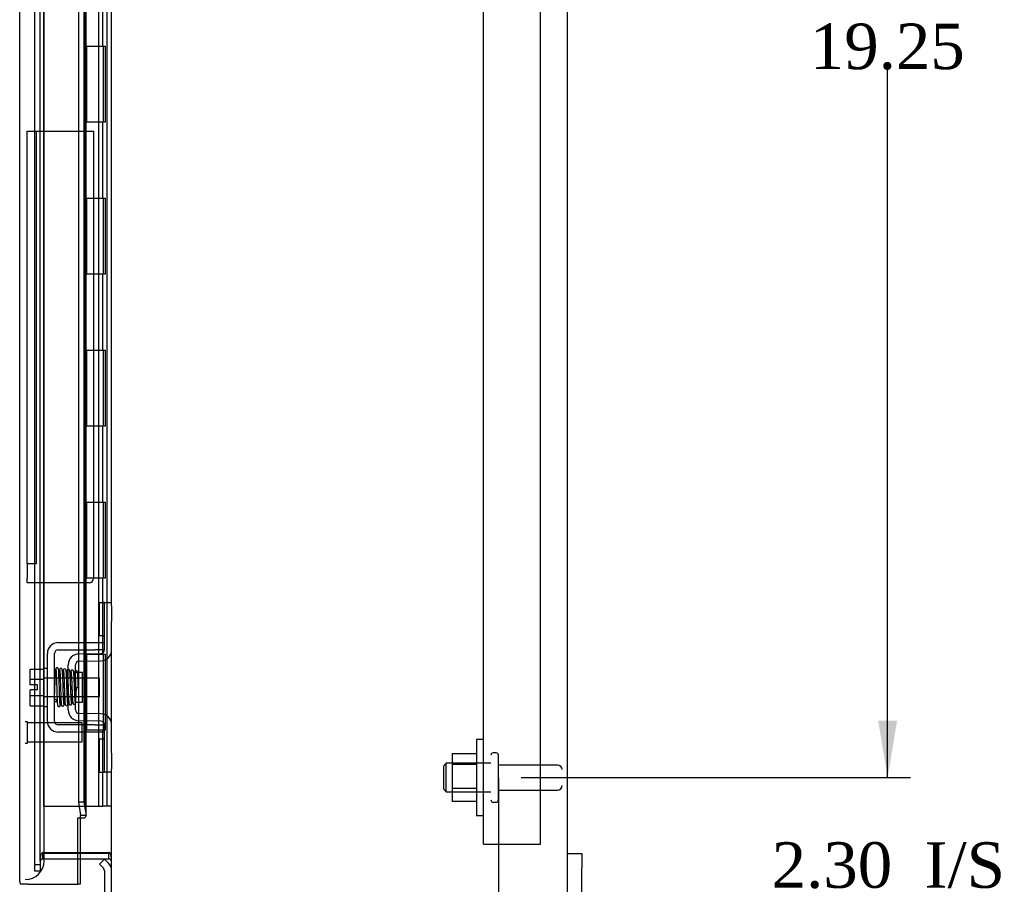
# Model space of a CAD drawing. Header units: inches. Extents: x 1 to 150, y -1 to 99.
# Tile 16 of 23: x 80 to 93, y 36 to 47. Entities that reach past the tile are written whole.
import ezdxf
from ezdxf.enums import TextEntityAlignment as Align
from ezdxf.lldxf.tags import DXFTag

# ---------------------------------------------------------------- set-up
doc = ezdxf.new("R2010")
doc.units = ezdxf.units.IN
doc.header["$MEASUREMENT"] = 0
for name, color, linetype in [('COM40674', 7, 'Continuous'), ('COM42667', 7, 'Continuous'), ('COM42780', 7, 'Continuous'), ('COM48430', 7, 'Continuous'), ('COM56229', 7, 'Continuous'), ('COM70219', 7, 'Continuous'), ('Default', 7, 'Continuous'), ('FET07710', 7, 'Continuous'), ('HNG10620-20B', 7, 'Continuous'), ('HNG10620-20C', 7, 'Continuous'), ('HNG10620-20P', 7, 'Continuous'), ('NTS166105', 7, 'Continuous'), ('PKT99', 7, 'Continuous'), ('SCC19011', 7, 'Continuous'), ('SPR20265', 7, 'Continuous'), ('STD21878', 7, 'Continuous'), ('STD26094', 7, 'Continuous'), ('WAF25035', 7, 'Continuous'), ('WAF25059', 7, 'Continuous')]:
    doc.layers.add(name, color=color, linetype=linetype)
doc.styles.add('SEACAD_Times_New_Roman', font='times.ttf')
tags = doc.linetypes.add('HIDDEN2', pattern=[0.1875, 0.125, -0.0625]).pattern_tags.tags
tags[6:7] = [DXFTag(74, 4), DXFTag(75, 0), DXFTag(340, '0'), DXFTag(46, 0.0), DXFTag(50, 0.0), DXFTag(44, 0.0), DXFTag(45, 0.0)]
tags[4:5] = [DXFTag(74, 4), DXFTag(75, 0), DXFTag(340, '0'), DXFTag(46, 0.0), DXFTag(50, 0.0), DXFTag(44, 0.0), DXFTag(45, 0.0)]
doc.dimstyles.new('HAMMOND_(STH_-_120x80)', dxfattribs={"dimtxt": 0.6, "dimasz": 0.75, "dimexe": 0.3, "dimexo": 0.3, "dimgap": 0.15, "dimtad": 0, "dimtih": 1, "dimtoh": 1, "dimzin": 0, "dimdsep": 46, "dimtxsty": 'SEACAD_Times_New_Roman', "dimblk1": '_SE_FILLED', "dimblk2": '_SE_FILLED', "dimsah": 1, "dimcen": 0.3, "dimadec": 0, "dimazin": 0, "dimtfac": 0.8, "dimtofl": 0, "dimtmove": 1, "dimatfit": 3, "dimfxl": 1, "dimtolj": 1, "dimtzin": 0, "dimarcsym": 0})

# ---------------------------------------------------------------- blocks, each defined once
blk = doc.blocks.new('SE3')
at = {"layer": 'COM40674', "color": 7, "linetype": 'HIDDEN2'}
for p, q in [((85.963, 36.041), (85.963, 57.041)), ((86.713, 36.041), (86.713, 57.041)), ((85.963, 36.041), (86.088, 36.041)), ((86.088, 36.041), (86.713, 36.041))]:
    blk.add_line(p, q, dxfattribs=at)
at = {"layer": 'COM42667', "color": 7, "linetype": 'Continuous'}
for p, q in [((80.364, 38.692), (80.847, 38.692)), ((80.847, 38.692), (80.972, 38.692)), ((80.221, 37.658), (80.221, 38.549)), ((80.316, 37.658), (80.316, 38.549)), ((80.364, 38.597), (80.847, 38.597)), ((80.972, 38.597), (80.847, 38.597)), ((80.847, 37.61), (80.364, 37.61)), ((80.847, 37.61), (80.972, 37.61)), ((80.847, 37.515), (80.364, 37.515)), ((80.972, 37.515), (80.847, 37.515))]:
    blk.add_line(p, q, dxfattribs=at)
for centre, radius, start, end in [((80.364, 38.549), 0.143, 90, 180), ((80.364, 38.549), 0.048, 90, 180), ((80.364, 37.658), 0.143, 180, 270), ((80.364, 37.658), 0.048, 180, 270)]:
    blk.add_arc(centre, radius, start, end, dxfattribs=at)
at = {"layer": 'COM42780', "color": 7, "linetype": 'Continuous'}
for p, q in [((80.907, 38.782), (80.907, 39.219)), ((80.907, 39.219), (80.958, 39.219)), ((80.972, 39.219), (80.958, 39.219)), ((80.972, 38.969), (80.972, 39.219)), ((80.972, 39.219), (81.067, 39.219)), ((81.067, 39.175), (81.067, 38.969)), ((80.972, 38.596), (80.972, 38.969)), ((81.067, 38.596), (81.067, 38.969)), ((80.958, 38.782), (80.907, 38.782)), ((80.958, 38.782), (80.972, 38.782)), ((80.635, 38.543), (80.925, 38.548)), ((80.495, 37.807), (80.495, 38.4)), ((80.59, 37.807), (80.59, 38.4)), ((80.637, 38.448), (80.926, 38.454)), ((80.685, 38.298), (80.618, 38.298)), ((80.685, 37.908), (80.685, 38.298)), ((80.59, 37.908), (80.685, 37.908)), ((80.926, 37.753), (80.637, 37.759)), ((80.925, 37.658), (80.635, 37.664)), ((80.972, 37.238), (80.972, 37.61)), ((81.067, 37.238), (81.067, 37.61)), ((80.907, 36.988), (80.907, 37.425)), ((80.907, 37.425), (80.958, 37.425)), ((80.972, 37.425), (80.958, 37.425)), ((80.972, 36.988), (80.972, 37.238)), ((81.067, 37.238), (81.067, 37.032)), ((80.907, 36.988), (80.958, 36.988)), ((80.958, 36.988), (80.972, 36.988)), ((81.067, 36.988), (80.972, 36.988)), ((80.975, 35.841), (80.907, 35.774)), ((80.907, 35.774), (80.958, 35.724)), ((80.975, 35.841), (81.025, 35.791)), ((80.972, 35.69), (80.972, 34.791))]:
    blk.add_line(p, q, dxfattribs=at)
at = {"layer": 'COM42780', "color": 7, "linetype": 'HIDDEN2'}
blk.add_line((80.618, 38.298), (80.59, 38.298), dxfattribs=at)
at = {"layer": 'COM42780', "color": 7, "linetype": 'Continuous'}
for centre, radius, start, end in [((80.638, 38.4), 0.143, 91, 180), ((80.924, 38.596), 0.048, 271, 0), ((80.924, 38.596), 0.143, 271, 0), ((80.638, 38.4), 0.048, 91, 180), ((80.638, 37.807), 0.143, 180, 269), ((80.638, 37.807), 0.048, 180, 269), ((80.924, 37.61), 0.143, 0, 89), ((80.924, 37.61), 0.048, 0, 89), ((80.924, 35.69), 0.143, 0, 45), ((80.924, 35.69), 0.048, 0, 45)]:
    blk.add_arc(centre, radius, start, end, dxfattribs=at)
at = {"layer": 'COM48430', "color": 7, "linetype": 'Continuous'}
for p, q in [((87.067, 34.649), (87.067, 58.433)), ((81.067, 39.175), (81.067, 53.908)), ((81.067, 37.61), (81.067, 38.596)), ((81.067, 34.675), (81.067, 37.032)), ((80.624, 35.93), (81.031, 35.93)), ((81.031, 35.916), (80.624, 35.916)), ((81.031, 35.844), (81.031, 35.916)), ((81.031, 35.844), (80.624, 35.844))]:
    blk.add_line(p, q, dxfattribs=at)
at = {"layer": 'COM48430', "color": 7, "linetype": 'HIDDEN2'}
for p, q in [((80.054, 35.815), (80.054, 57.268)), ((80.126, 35.815), (80.126, 57.268)), ((80.162, 35.93), (80.624, 35.93)), ((80.162, 35.844), (80.162, 35.916)), ((80.624, 35.916), (80.162, 35.916)), ((80.054, 35.77), (80.054, 35.815)), ((80.054, 35.77), (80.054, 35.763)), ((80.054, 35.77), (80.126, 35.77)), ((80.126, 35.815), (80.126, 35.77)), ((80.126, 35.77), (80.126, 35.763)), ((80.624, 35.844), (80.162, 35.844)), ((80.054, 35.686), (80.054, 35.763)), ((80.126, 35.686), (80.054, 35.686)), ((80.126, 35.763), (80.126, 35.686))]:
    blk.add_line(p, q, dxfattribs=at)
for radius, end in [(0.108, 100.3994), (0.036, 180)]:
    blk.add_arc((80.162, 35.808), radius, 90, end, dxfattribs=at)
at = {"layer": 'COM48430', "color": 7, "linetype": 'Continuous'}
for radius, start in [(0.108, 79.6031), (0.036, 0)]:
    blk.add_arc((81.031, 35.808), radius, start, 90, dxfattribs=at)
at = {"layer": 'COM48430', "color": 7, "linetype": 'HIDDEN2'}
blk.add_open_spline([(80.162, 35.93), (80.16, 35.93), (80.158, 35.929), (80.155, 35.928), (80.153, 35.927), (80.148, 35.923), (80.146, 35.919), (80.141, 35.911), (80.139, 35.906), (80.135, 35.897), (80.134, 35.892), (80.13, 35.878), (80.129, 35.868), (80.126, 35.847), (80.126, 35.837), (80.126, 35.826)], degree=3, knots=[0, 0, 0, 0, 0.0625, 0.0625, 0.125, 0.125, 0.25, 0.25, 0.375, 0.375, 0.5, 0.5, 0.75, 0.75, 1, 1, 1, 1], dxfattribs=at)
at = {"layer": 'COM48430', "color": 7, "linetype": 'Continuous'}
blk.add_open_spline([(81.067, 35.826), (81.067, 35.837), (81.066, 35.847), (81.064, 35.868), (81.062, 35.878), (81.059, 35.892), (81.057, 35.897), (81.054, 35.906), (81.052, 35.911), (81.047, 35.919), (81.044, 35.923), (81.04, 35.927), (81.038, 35.928), (81.035, 35.929), (81.033, 35.93), (81.031, 35.93)], degree=3, knots=[0, 0, 0, 0, 0.25, 0.25, 0.5, 0.5, 0.625, 0.625, 0.75, 0.75, 0.875, 0.875, 0.9375, 0.9375, 1, 1, 1, 1], dxfattribs=at)
at = {"layer": 'COM56229', "color": 7, "linetype": 'Continuous'}
for p, q in [((79.857, 35.547), (79.857, 50.84)), ((80.7, 50.519), (80.7, 38.692)), ((80.732, 38.692), (80.732, 50.519)), ((80.629, 50.019), (80.629, 38.692)), ((80.629, 38.597), (80.629, 38.543)), ((80.7, 38.597), (80.7, 38.545)), ((80.732, 38.545), (80.732, 38.597)), ((80.629, 38.448), (80.629, 38.298)), ((80.7, 38.45), (80.7, 38.225)), ((80.732, 38.225), (80.732, 38.45)), ((80.7, 37.981), (80.7, 37.757)), ((80.732, 37.757), (80.732, 37.981)), ((80.629, 37.908), (80.629, 37.759)), ((80.629, 37.664), (80.629, 37.61)), ((80.7, 37.662), (80.7, 37.61)), ((80.732, 37.61), (80.732, 37.662)), ((80.629, 37.515), (80.629, 36.594)), ((80.7, 37.515), (80.7, 36.594)), ((80.732, 36.414), (80.732, 37.515)), ((80.7, 36.594), (80.629, 36.594)), ((80.629, 36.594), (80.659, 36.422)), ((80.7, 36.594), (80.73, 36.422)), ((80.659, 36.422), (80.73, 36.422)), ((80.624, 35.511), (80.624, 36.386)), ((80.624, 36.386), (80.651, 36.386)), ((80.651, 36.386), (80.707, 36.386)), ((80.652, 35.93), (80.652, 35.916)), ((80.652, 35.844), (80.652, 35.511)), ((79.965, 35.511), (79.863, 35.511)), ((79.965, 35.511), (80.624, 35.511)), ((80.652, 35.511), (80.624, 35.511))]:
    blk.add_line(p, q, dxfattribs=at)
at = {"layer": 'COM56229', "color": 7, "linetype": 'HIDDEN2'}
for p, q in [((80.629, 38.692), (80.629, 38.597)), ((80.7, 38.692), (80.7, 38.597)), ((80.732, 38.597), (80.732, 38.692)), ((80.629, 38.543), (80.629, 38.448)), ((80.7, 38.545), (80.7, 38.45)), ((80.732, 38.45), (80.732, 38.545)), ((80.629, 38.298), (80.629, 37.908)), ((80.7, 38.225), (80.7, 37.981)), ((80.732, 37.981), (80.732, 38.225)), ((80.629, 37.759), (80.629, 37.664)), ((80.7, 37.757), (80.7, 37.662)), ((80.732, 37.662), (80.732, 37.757)), ((80.629, 37.61), (80.629, 37.515)), ((80.7, 37.61), (80.7, 37.515)), ((80.732, 37.515), (80.732, 37.61)), ((80.652, 36.386), (80.652, 35.93)), ((80.652, 35.916), (80.652, 35.844))]:
    blk.add_line(p, q, dxfattribs=at)
at = {"layer": 'COM56229', "color": 7, "linetype": 'Continuous'}
for centre, radius, start, end in [((80.606, 36.415), 0.0534, 327.5781, 7.3735), ((79.965, 35.547), 0.108, 180, 199.4712)]:
    blk.add_arc(centre, radius, start, end, dxfattribs=at)
blk.add_ellipse((79.965, 35.547), major_axis=(0.108, 0), ratio=0.997813, start_param=3.141593, end_param=3.48143, dxfattribs=at)
blk.add_open_spline([(80.707, 36.386), (80.717, 36.392), (80.724, 36.398), (80.732, 36.41), (80.733, 36.416), (80.73, 36.422)], degree=3, knots=[0, 0, 0, 0, 0.5, 0.5, 1, 1, 1, 1], dxfattribs=at)
at = {"layer": 'COM70219', "color": 7, "linetype": 'HIDDEN2'}
for p, q in [((80.179, 36.073), (80.179, 57.01)), ((80.179, 35.823), (80.179, 36.073))]:
    blk.add_line(p, q, dxfattribs=at)
blk.add_arc((79.929, 35.823), 0.25, 270, 0, dxfattribs=at)
at = {"layer": 'FET07710', "color": 7, "linetype": 'Continuous'}
for p, q in [((87.067, 35.916), (87.254, 35.916)), ((87.254, 35.916), (87.254, 35.729)), ((87.254, 33.604), (87.254, 35.729))]:
    blk.add_line(p, q, dxfattribs=at)
at = {"layer": 'HNG10620-20B', "color": 7, "linetype": 'HIDDEN2'}
for p, q in [((81.007, 36.541), (81.007, 56.541)), ((80.952, 46.541), (80.952, 47.541)), ((80.712, 46.541), (80.952, 46.541)), ((80.958, 46.541), (80.981, 46.541)), ((80.981, 46.541), (80.981, 45.541)), ((80.952, 45.541), (80.712, 45.541)), ((80.952, 44.541), (80.952, 45.541)), ((80.981, 45.541), (80.958, 45.541)), ((80.712, 44.541), (80.952, 44.541)), ((80.958, 44.541), (80.981, 44.541)), ((80.981, 44.541), (80.981, 43.541)), ((80.952, 43.541), (80.712, 43.541)), ((80.952, 42.541), (80.952, 43.541)), ((80.981, 43.541), (80.958, 43.541)), ((80.712, 42.541), (80.952, 42.541)), ((80.958, 42.541), (80.981, 42.541)), ((80.981, 42.541), (80.981, 41.541)), ((80.952, 41.541), (80.712, 41.541)), ((80.952, 40.541), (80.952, 41.541)), ((80.981, 41.541), (80.958, 41.541)), ((80.712, 40.541), (80.952, 40.541)), ((80.958, 40.541), (80.981, 40.541)), ((80.981, 40.541), (80.981, 39.541)), ((80.952, 39.541), (80.712, 39.541)), ((80.952, 38.541), (80.952, 39.541)), ((80.981, 39.541), (80.958, 39.541)), ((80.712, 38.541), (80.952, 38.541)), ((80.958, 38.541), (80.981, 38.541)), ((80.981, 38.541), (80.981, 37.541)), ((80.952, 37.541), (80.712, 37.541)), ((80.952, 36.541), (80.952, 37.541)), ((80.981, 37.541), (80.958, 37.541)), ((80.712, 36.541), (80.952, 36.541)), ((80.998, 36.541), (80.952, 36.541)), ((81.007, 36.541), (80.998, 36.541)), ((81.067, 36.541), (81.007, 36.541))]:
    blk.add_line(p, q, dxfattribs=at)
at = {"layer": 'HNG10620-20C', "color": 7, "linetype": 'HIDDEN2'}
for p, q in [((80.172, 56.541), (80.172, 36.541)), ((80.712, 56.541), (80.712, 36.541)), ((80.734, 46.541), (80.734, 45.541)), ((80.734, 46.541), (80.958, 46.541)), ((80.959, 45.541), (80.959, 46.541)), ((80.958, 45.541), (80.734, 45.541)), ((80.734, 44.541), (80.734, 43.541)), ((80.734, 44.541), (80.958, 44.541)), ((80.959, 43.541), (80.959, 44.541)), ((80.958, 43.541), (80.734, 43.541)), ((80.734, 42.541), (80.734, 41.541)), ((80.734, 42.541), (80.958, 42.541)), ((80.959, 41.541), (80.959, 42.541)), ((80.958, 41.541), (80.734, 41.541)), ((80.734, 40.541), (80.734, 39.541)), ((80.734, 40.541), (80.958, 40.541)), ((80.959, 39.541), (80.959, 40.541)), ((80.958, 39.541), (80.734, 39.541)), ((80.734, 38.541), (80.734, 37.541)), ((80.734, 38.541), (80.958, 38.541)), ((80.959, 37.541), (80.959, 38.541)), ((80.958, 37.541), (80.734, 37.541)), ((80.172, 36.541), (80.623, 36.541)), ((80.623, 36.541), (80.712, 36.541))]:
    blk.add_line(p, q, dxfattribs=at)
at = {"layer": 'HNG10620-20P', "color": 7, "linetype": 'HIDDEN2'}
blk.add_line((80.899, 36.541), (80.899, 56.103), dxfattribs=at)
at = {"layer": 'NTS166105', "color": 7, "linetype": 'HIDDEN2'}
for p, q in [((85.547, 37.23), (85.547, 37.088)), ((85.867, 37.23), (85.547, 37.23)), ((85.547, 37.088), (85.547, 36.77)), ((85.867, 37.088), (85.547, 37.088)), ((85.547, 36.77), (85.547, 36.601)), ((85.867, 36.77), (85.547, 36.77)), ((85.867, 36.601), (85.547, 36.601))]:
    blk.add_line(p, q, dxfattribs=at)
at = {"layer": 'PKT99', "color": 7, "linetype": 'HIDDEN2'}
for p, q in [((79.954, 45.423), (80.079, 45.423)), ((79.954, 44.923), (79.954, 45.423)), ((80.079, 45.423), (80.769, 45.423)), ((80.079, 44.923), (80.079, 45.423)), ((80.769, 45.423), (80.829, 45.423)), ((80.829, 45.423), (80.829, 39.539)), ((79.954, 40.229), (79.954, 44.923)), ((80.079, 40.229), (80.079, 44.923)), ((79.954, 39.729), (79.954, 40.229)), ((80.079, 39.729), (80.079, 40.229)), ((79.954, 39.729), (79.954, 39.539)), ((80.079, 39.729), (79.954, 39.729)), ((79.954, 39.479), (79.954, 39.539)), ((80.769, 39.479), (79.954, 39.479))]:
    blk.add_line(p, q, dxfattribs=at)
blk.add_arc((80.769, 39.539), 0.06, 270, 0, dxfattribs=at)
at = {"layer": 'SCC19011', "color": 7, "linetype": 'Continuous'}
for p, q in [((79.995, 38.344), (80.176, 38.344)), ((79.995, 38.212), (79.995, 38.344)), ((79.995, 38.212), (80.176, 38.212)), ((79.995, 38.137), (79.995, 38.212)), ((80.09, 38.137), (79.995, 38.137)), ((80.09, 38.069), (80.09, 38.137)), ((80.34, 38.225), (80.316, 38.225)), ((80.389, 38.225), (80.375, 38.225)), ((80.439, 38.225), (80.424, 38.225)), ((80.489, 38.225), (80.474, 38.225)), ((80.908, 38.225), (80.685, 38.225)), ((80.908, 37.981), (80.908, 38.225)), ((79.995, 37.995), (79.995, 38.069)), ((80.09, 38.069), (79.995, 38.069)), ((79.995, 37.995), (80.176, 37.995)), ((79.995, 37.862), (79.995, 37.995)), ((80.316, 37.981), (80.348, 37.981)), ((80.383, 37.981), (80.398, 37.981)), ((80.433, 37.981), (80.448, 37.981)), ((80.483, 37.981), (80.495, 37.981)), ((80.685, 37.981), (80.908, 37.981)), ((79.995, 37.862), (80.176, 37.862))]:
    blk.add_line(p, q, dxfattribs=at)
at = {"layer": 'SCC19011', "color": 7, "linetype": 'HIDDEN2'}
for p, q in [((80.316, 38.225), (80.176, 38.225)), ((80.375, 38.225), (80.34, 38.225)), ((80.424, 38.225), (80.389, 38.225)), ((80.474, 38.225), (80.439, 38.225)), ((80.685, 38.225), (80.489, 38.225)), ((80.176, 37.981), (80.316, 37.981)), ((80.348, 37.981), (80.383, 37.981)), ((80.398, 37.981), (80.433, 37.981)), ((80.448, 37.981), (80.483, 37.981)), ((80.495, 37.981), (80.685, 37.981))]:
    blk.add_line(p, q, dxfattribs=at)
at = {"layer": 'SPR20265', "color": 7, "linetype": 'Continuous'}
blk.add_line((80.594, 38.103), (80.629, 38.103), dxfattribs=at)
for centre, radius, start, end in [((85.297, 37.925), 4.985, 175.1825, 176.5376), ((80.449, 38.328), 0.0181, 0.2962, 180.6354), ((85.267, 37.926), 4.919, 179.5796, 179.9446)]:
    blk.add_arc(centre, radius, start, end, dxfattribs=at)
at = {"layer": 'SPR20265', "color": 7, "linetype": 'HIDDEN2'}
blk.add_arc((85.297, 37.925), 4.985, 176.5376, 179.9224, dxfattribs=at)
for start_param, end_param in [(5.616239, 6.283185), (0, 0.666946)]:
    blk.add_ellipse((80.33, 37.931), major_axis=(-0.0175, 0), ratio=0.707107, start_param=start_param, end_param=end_param, dxfattribs=at)
at = {"layer": 'SPR20265', "color": 7, "linetype": 'Continuous'}
blk.add_ellipse((80.33, 37.931), major_axis=(-0.0175, 0), ratio=0.707107, start_param=0.666946, end_param=5.616239, dxfattribs=at)
for points, knots in [([(80.366, 38.347), (80.366, 38.347), (80.365, 38.349), (80.364, 38.352), (80.363, 38.355), (80.36, 38.357), (80.358, 38.359), (80.355, 38.361), (80.35, 38.362), (80.344, 38.361), (80.337, 38.357), (80.331, 38.349), (80.33, 38.343), (80.33, 38.339)], [0.0396226, 0.0396226, 0.0396226, 0.0396226, 0.0780267, 0.1170502, 0.1577954, 0.2011902, 0.2478129, 0.2979655, 0.3517973, 0.4729948, 0.6248981, 0.8034762, 1, 1, 1, 1]), ([(80.332, 38.341), (80.332, 38.341), (80.332, 38.341), (80.333, 38.338), (80.335, 38.321), (80.337, 38.286), (80.339, 38.245), (80.34, 38.203), (80.342, 38.165), (80.343, 38.132), (80.344, 38.105), (80.345, 38.079), (80.346, 38.049), (80.347, 38.014), (80.348, 37.974), (80.35, 37.934), (80.352, 37.897), (80.354, 37.875), (80.355, 37.866), (80.356, 37.865), (80.356, 37.865)], [0.0428448, 0.0428448, 0.0428448, 0.0428448, 0.0493707, 0.0965166, 0.1838177, 0.2621122, 0.3313981, 0.3915873, 0.442651, 0.4845573, 0.517305, 0.5463918, 0.5840799, 0.6308029, 0.6865586, 0.7513512, 0.8251567, 0.9079354, 0.9528299, 0.9949485, 0.9949485, 0.9949485, 0.9949485]), ([(80.391, 37.869), (80.391, 37.869), (80.39, 37.869), (80.389, 37.878), (80.387, 37.899), (80.385, 37.935), (80.383, 37.975), (80.382, 38.014), (80.381, 38.049), (80.38, 38.079), (80.379, 38.105), (80.378, 38.132), (80.377, 38.165), (80.375, 38.204), (80.374, 38.246), (80.372, 38.288), (80.37, 38.324), (80.368, 38.343), (80.367, 38.347), (80.366, 38.347), (80.366, 38.347)], [0.0082904, 0.0082904, 0.0082904, 0.0082904, 0.0463217, 0.0904884, 0.1721194, 0.2451076, 0.3093398, 0.3647219, 0.4112014, 0.4487348, 0.4777229, 0.5103833, 0.5522319, 0.6033254, 0.6637125, 0.7334726, 0.8126389, 0.9013495, 0.9494612, 0.9625305, 0.9625305, 0.9625305, 0.9625305]), ([(80.381, 38.339), (80.38, 38.336), (80.378, 38.324), (80.376, 38.291), (80.375, 38.261), (80.374, 38.245), (80.374, 38.243)], [0.0983562, 0.0983562, 0.0983562, 0.0983562, 0.1868214, 0.2657323, 0.3352063, 0.3444051, 0.3444051, 0.3444051, 0.3444051]), ([(80.418, 38.328), (80.418, 38.334), (80.417, 38.341), (80.41, 38.35), (80.404, 38.353), (80.4, 38.353), (80.396, 38.353), (80.392, 38.352), (80.389, 38.35), (80.386, 38.347), (80.384, 38.344), (80.382, 38.34), (80.382, 38.337), (80.382, 38.336)], [0, 0, 0, 0, 0.337377, 0.476585, 0.593946, 0.643993, 0.690857, 0.738213, 0.787078, 0.837877, 0.890521, 0.944659, 1, 1, 1, 1]), ([(80.383, 38.331), (80.384, 38.324), (80.385, 38.314), (80.387, 38.285), (80.388, 38.26), (80.389, 38.229), (80.391, 38.195), (80.392, 38.157), (80.393, 38.118), (80.395, 38.078), (80.396, 38.038), (80.398, 37.999), (80.399, 37.964), (80.4, 37.933), (80.402, 37.907), (80.403, 37.887), (80.404, 37.88), (80.405, 37.877)], [0, 0, 0, 0, 0.114096, 0.172444, 0.231556, 0.291424, 0.352074, 0.41347, 0.475619, 0.538515, 0.602191, 0.666616, 0.731785, 0.797698, 0.864389, 0.931825, 1, 1, 1, 1]), ([(80.44, 37.879), (80.439, 37.886), (80.438, 37.895), (80.436, 37.922), (80.435, 37.947), (80.433, 37.976), (80.432, 38.01), (80.431, 38.047), (80.429, 38.086), (80.428, 38.127), (80.427, 38.167), (80.425, 38.206), (80.424, 38.242), (80.422, 38.274), (80.421, 38.301), (80.419, 38.322), (80.418, 38.329), (80.418, 38.333)], [0, 0, 0, 0, 0.11255, 0.170301, 0.228894, 0.288343, 0.348652, 0.409846, 0.471906, 0.534819, 0.598613, 0.663299, 0.728871, 0.795304, 0.862632, 0.930869, 1, 1, 1, 1]), ([(80.431, 38.331), (80.431, 38.33), (80.43, 38.328), (80.429, 38.318), (80.427, 38.296), (80.425, 38.265), (80.424, 38.245), (80.424, 38.239)], [0, 0, 0, 0, 0.0472227, 0.0921716, 0.1750548, 0.2489571, 0.2784285, 0.2784285, 0.2784285, 0.2784285]), ([(80.431, 38.327), (80.432, 38.325), (80.434, 38.322), (80.436, 38.295), (80.438, 38.261), (80.439, 38.223), (80.441, 38.186), (80.442, 38.152), (80.443, 38.125), (80.444, 38.1), (80.445, 38.075), (80.446, 38.044), (80.447, 38.009), (80.449, 37.97), (80.451, 37.931), (80.453, 37.898), (80.455, 37.882), (80.456, 37.878), (80.457, 37.878), (80.457, 37.878)], [0.0030112, 0.0030112, 0.0030112, 0.0030112, 0.0909917, 0.1731863, 0.2465669, 0.311077, 0.3667189, 0.4135009, 0.4513874, 0.480626, 0.512859, 0.5543701, 0.6051903, 0.6653393, 0.7348112, 0.8136551, 0.9019497, 0.9497813, 0.9562509, 0.9562509, 0.9562509, 0.9562509]), ([(80.491, 37.886), (80.49, 37.886), (80.489, 37.888), (80.488, 37.903), (80.486, 37.934), (80.484, 37.971), (80.482, 38.009), (80.481, 38.045), (80.48, 38.075), (80.479, 38.1), (80.478, 38.125), (80.477, 38.152), (80.476, 38.186), (80.474, 38.224), (80.473, 38.262), (80.471, 38.297), (80.468, 38.325), (80.467, 38.329), (80.466, 38.331)], [0.0508211, 0.0508211, 0.0508211, 0.0508211, 0.0952109, 0.1816569, 0.2594098, 0.3283239, 0.3882799, 0.4391299, 0.4807756, 0.5131634, 0.542566, 0.5806951, 0.6278338, 0.6839911, 0.7492285, 0.8236176, 0.9071856, 1, 1, 1, 1]), ([(80.495, 38.338), (80.493, 38.338), (80.489, 38.336), (80.484, 38.331), (80.481, 38.324), (80.479, 38.313), (80.477, 38.293), (80.476, 38.268), (80.475, 38.249), (80.474, 38.237), (80.474, 38.234)], [0.5124349, 0.5124349, 0.5124349, 0.5124349, 0.5178789, 0.5252166, 0.5427055, 0.5634357, 0.6072937, 0.6305645, 0.6548122, 0.6650792, 0.6650792, 0.6650792, 0.6650792]), ([(80.485, 38.307), (80.485, 38.307), (80.484, 38.306), (80.485, 38.295), (80.487, 38.276), (80.488, 38.249), (80.489, 38.222), (80.491, 38.19), (80.492, 38.15), (80.494, 38.11), (80.494, 38.085), (80.495, 38.077)], [0.5350864, 0.5350864, 0.5350864, 0.5350864, 0.5440058, 0.5644762, 0.6082607, 0.6316699, 0.6560427, 0.6835919, 0.7155543, 0.7519369, 0.7723924, 0.7723924, 0.7723924, 0.7723924]), ([(80.616, 38.305), (80.616, 38.307), (80.616, 38.309), (80.615, 38.313), (80.612, 38.317), (80.609, 38.32), (80.606, 38.322), (80.601, 38.323), (80.595, 38.323), (80.591, 38.321), (80.59, 38.32)], [0, 0, 0, 0, 0.0589773, 0.1211115, 0.1849679, 0.2490189, 0.31194, 0.3728411, 0.4898099, 0.5959107, 0.5959107, 0.5959107, 0.5959107]), ([(80.629, 38.103), (80.628, 38.119), (80.627, 38.144), (80.625, 38.185), (80.624, 38.222), (80.622, 38.254), (80.62, 38.279), (80.619, 38.297), (80.617, 38.307), (80.616, 38.308), (80.616, 38.308)], [0, 0, 0, 0, 0.1236932, 0.2477957, 0.3722334, 0.4970307, 0.6222178, 0.7477992, 0.8737106, 0.9604174, 0.9604174, 0.9604174, 0.9604174]), ([(80.59, 38.2), (80.59, 38.195), (80.591, 38.177), (80.592, 38.144), (80.593, 38.119), (80.594, 38.103)], [0.6947964, 0.6947964, 0.6947964, 0.6947964, 0.7496304, 0.874808, 1, 1, 1, 1]), ([(80.441, 37.87), (80.441, 37.87), (80.441, 37.87), (80.442, 37.873), (80.444, 37.889), (80.447, 37.922), (80.448, 37.952), (80.449, 37.969), (80.449, 37.971)], [0.0472657, 0.0472657, 0.0472657, 0.0472657, 0.0507927, 0.0991105, 0.1881062, 0.2674352, 0.3372685, 0.3490993, 0.3490993, 0.3490993, 0.3490993]), ([(80.356, 37.867), (80.356, 37.865), (80.356, 37.863), (80.358, 37.859), (80.36, 37.855), (80.364, 37.851), (80.37, 37.849), (80.377, 37.849), (80.384, 37.852), (80.389, 37.856), (80.391, 37.862), (80.392, 37.866), (80.392, 37.868)], [0, 0, 0, 0, 0.065589, 0.134096, 0.204, 0.273642, 0.405923, 0.527776, 0.652215, 0.775569, 0.89228, 1, 1, 1, 1]), ([(80.391, 37.865), (80.392, 37.866), (80.393, 37.868), (80.394, 37.88), (80.396, 37.904), (80.398, 37.937), (80.399, 37.959), (80.399, 37.966)], [0, 0, 0, 0, 0.0476963, 0.0930626, 0.1766351, 0.2510551, 0.2835217, 0.2835217, 0.2835217, 0.2835217]), ([(80.404, 37.881), (80.405, 37.876), (80.406, 37.869), (80.413, 37.861), (80.418, 37.858), (80.423, 37.857), (80.427, 37.858), (80.43, 37.859), (80.434, 37.86), (80.437, 37.863), (80.439, 37.867), (80.44, 37.871), (80.441, 37.873), (80.441, 37.875)], [0, 0, 0, 0, 0.324319, 0.462115, 0.581304, 0.633213, 0.682431, 0.732423, 0.783847, 0.836789, 0.89085, 0.94542, 1, 1, 1, 1]), ([(80.457, 37.879), (80.457, 37.878), (80.457, 37.877), (80.458, 37.874), (80.46, 37.872), (80.462, 37.869), (80.465, 37.867), (80.468, 37.866), (80.473, 37.865), (80.479, 37.866), (80.486, 37.87), (80.492, 37.878), (80.493, 37.884), (80.493, 37.888)], [0.0536883, 0.0536883, 0.0536883, 0.0536883, 0.0780693, 0.1166064, 0.1566075, 0.1991192, 0.2448555, 0.2942488, 0.3475582, 0.468612, 0.6213089, 0.801496, 1, 1, 1, 1]), ([(80.493, 37.884), (80.493, 37.887), (80.494, 37.892), (80.495, 37.9), (80.495, 37.903)], [0, 0, 0, 0, 0.03057525, 0.04776553, 0.04776553, 0.04776553, 0.04776553]), ([(80.591, 37.893), (80.591, 37.895), (80.593, 37.9), (80.593, 37.904), (80.594, 37.908), (80.594, 37.908)], [0.53882854, 0.53882854, 0.53882854, 0.53882854, 0.54743841, 0.56790068, 0.56941776, 0.56941776, 0.56941776, 0.56941776])]:
    blk.add_open_spline(points, degree=3, knots=knots, dxfattribs=at)
at = {"layer": 'SPR20265', "color": 7, "linetype": 'HIDDEN2'}
for points, knots in [([(80.541, 37.892), (80.54, 37.893), (80.539, 37.895), (80.538, 37.908), (80.537, 37.925), (80.535, 37.951), (80.533, 37.989), (80.531, 38.037), (80.53, 38.079), (80.528, 38.114), (80.527, 38.145), (80.526, 38.176), (80.525, 38.21), (80.523, 38.246), (80.521, 38.28), (80.519, 38.305), (80.517, 38.32), (80.515, 38.328), (80.513, 38.332), (80.509, 38.336), (80.505, 38.337), (80.501, 38.339), (80.497, 38.338), (80.495, 38.338), (80.495, 38.338)], [0, 0, 0, 0, 0.030093, 0.0585571, 0.0853869, 0.1105715, 0.1558746, 0.1945172, 0.2264462, 0.2516092, 0.2721585, 0.2958767, 0.3235, 0.3550878, 0.3907308, 0.4288982, 0.4597713, 0.4816059, 0.4943659, 0.4976427, 0.5012018, 0.5057902, 0.5113157, 0.5124349, 0.5124349, 0.5124349, 0.5124349]), ([(80.531, 38.316), (80.531, 38.316), (80.53, 38.311), (80.528, 38.294), (80.526, 38.263), (80.524, 38.239), (80.524, 38.229)], [0.0501332, 0.0501332, 0.0501332, 0.0501332, 0.0979006, 0.1861158, 0.2649356, 0.3212681, 0.3212681, 0.3212681, 0.3212681]), ([(80.568, 38.309), (80.567, 38.312), (80.567, 38.318), (80.561, 38.326), (80.554, 38.33), (80.547, 38.331), (80.542, 38.329), (80.538, 38.327), (80.535, 38.324), (80.533, 38.322), (80.532, 38.319), (80.532, 38.316), (80.532, 38.314), (80.531, 38.313)], [0, 0, 0, 0, 0.180774, 0.350248, 0.499828, 0.623642, 0.733222, 0.784403, 0.832779, 0.878274, 0.921007, 0.961361, 1, 1, 1, 1]), ([(80.532, 38.31), (80.533, 38.308), (80.534, 38.303), (80.535, 38.289), (80.536, 38.27), (80.538, 38.242), (80.54, 38.204), (80.542, 38.157), (80.543, 38.116), (80.545, 38.082), (80.546, 38.053), (80.547, 38.026), (80.548, 37.996), (80.55, 37.966), (80.551, 37.938), (80.553, 37.915), (80.555, 37.9), (80.557, 37.892), (80.559, 37.887), (80.566, 37.881), (80.574, 37.88), (80.582, 37.882), (80.588, 37.887), (80.59, 37.891), (80.591, 37.893)], [0, 0, 0, 0, 0.0305537, 0.0594336, 0.086636, 0.1121631, 0.1581079, 0.1973983, 0.2300328, 0.2560126, 0.2765595, 0.2989611, 0.3244485, 0.3530535, 0.3848423, 0.419375, 0.4489964, 0.4710688, 0.4856271, 0.4942255, 0.5080342, 0.5177414, 0.527727, 0.5388285, 0.5388285, 0.5388285, 0.5388285]), ([(80.588, 37.909), (80.588, 37.909), (80.588, 37.911), (80.588, 37.918), (80.586, 37.934), (80.585, 37.958), (80.584, 37.981), (80.582, 38.012), (80.581, 38.049), (80.579, 38.095), (80.577, 38.147), (80.575, 38.201), (80.573, 38.244), (80.571, 38.273), (80.57, 38.291), (80.569, 38.306), (80.568, 38.31), (80.567, 38.313)], [0.5340858, 0.5340858, 0.5340858, 0.5340858, 0.5460706, 0.5614606, 0.6051048, 0.6284481, 0.6528907, 0.680899, 0.7132376, 0.7499406, 0.7910029, 0.8364684, 0.8863778, 0.9130782, 0.9409099, 0.9698837, 1, 1, 1, 1]), ([(80.581, 38.306), (80.58, 38.304), (80.579, 38.301), (80.578, 38.288), (80.576, 38.271), (80.575, 38.25), (80.574, 38.233), (80.574, 38.224)], [0, 0, 0, 0, 0.0302242, 0.0588021, 0.0857366, 0.1110308, 0.1380479, 0.1380479, 0.1380479, 0.1380479]), ([(80.59, 38.32), (80.589, 38.32), (80.587, 38.319), (80.584, 38.315), (80.581, 38.309), (80.58, 38.305), (80.58, 38.303)], [0.5959107, 0.5959107, 0.5959107, 0.5959107, 0.6145359, 0.7437677, 0.8727235, 1, 1, 1, 1]), ([(80.582, 38.302), (80.582, 38.302), (80.583, 38.302), (80.584, 38.293), (80.586, 38.276), (80.587, 38.252), (80.589, 38.225), (80.59, 38.207), (80.59, 38.2)], [0.0491745, 0.0491745, 0.0491745, 0.0491745, 0.1247815, 0.2496118, 0.3745487, 0.4995316, 0.6245497, 0.6947964, 0.6947964, 0.6947964, 0.6947964]), ([(80.594, 37.908), (80.595, 37.916), (80.596, 37.936), (80.598, 37.971), (80.6, 38.009), (80.602, 38.047), (80.603, 38.079), (80.604, 38.099), (80.604, 38.103)], [0.5694178, 0.5694178, 0.5694178, 0.5694178, 0.6114813, 0.6588378, 0.6856779, 0.7170987, 0.7530805, 0.7636308, 0.7636308, 0.7636308, 0.7636308]), ([(80.495, 38.077), (80.495, 38.068), (80.496, 38.039), (80.498, 37.992), (80.5, 37.95), (80.502, 37.922), (80.503, 37.905), (80.505, 37.892), (80.505, 37.89), (80.506, 37.888)], [0.7723924, 0.7723924, 0.7723924, 0.7723924, 0.7927105, 0.8378634, 0.8874158, 0.9139069, 0.9414997, 0.9701957, 1, 1, 1, 1]), ([(80.495, 37.903), (80.495, 37.905), (80.496, 37.914), (80.497, 37.93), (80.498, 37.952), (80.499, 37.968), (80.499, 37.976)], [0.04776553, 0.04776553, 0.04776553, 0.04776553, 0.05948357, 0.08672517, 0.11231529, 0.13316981, 0.13316981, 0.13316981, 0.13316981]), ([(80.543, 37.893), (80.543, 37.894), (80.544, 37.899), (80.545, 37.915), (80.547, 37.946), (80.548, 37.97), (80.549, 37.981)], [0.0807967, 0.0807967, 0.0807967, 0.0807967, 0.0929142, 0.176534, 0.2509332, 0.3088284, 0.3088284, 0.3088284, 0.3088284]), ([(80.505, 37.892), (80.506, 37.888), (80.507, 37.883), (80.512, 37.876), (80.52, 37.872), (80.527, 37.872), (80.533, 37.875), (80.538, 37.879), (80.541, 37.885), (80.541, 37.888), (80.542, 37.89)], [0, 0, 0, 0, 0.160978, 0.319941, 0.465269, 0.591846, 0.711965, 0.822973, 0.919786, 1, 1, 1, 1])]:
    blk.add_open_spline(points, degree=3, knots=knots, dxfattribs=at)
at = {"layer": 'STD21878', "color": 7, "linetype": 'HIDDEN2'}
for p, q in [((79.96, 37.651), (79.929, 37.651)), ((79.96, 37.37), (79.96, 37.651)), ((80.679, 37.636), (79.96, 37.636)), ((80.679, 37.386), (80.679, 37.636)), ((79.929, 37.37), (79.96, 37.37)), ((79.96, 37.386), (80.679, 37.386))]:
    blk.add_line(p, q, dxfattribs=at)
at = {"layer": 'STD26094', "color": 7, "linetype": 'HIDDEN2'}
for p, q in [((86.128, 37.241), (86.088, 37.241)), ((86.158, 36.621), (86.158, 37.211)), ((85.47, 37.104), (85.433, 37.066)), ((85.433, 37.066), (85.433, 36.766)), ((85.47, 36.729), (85.47, 37.104)), ((86.058, 37.104), (85.47, 37.104)), ((86.935, 37.081), (86.158, 37.081)), ((85.433, 36.766), (85.47, 36.729)), ((85.47, 36.729), (86.058, 36.729)), ((86.158, 36.751), (86.935, 36.751)), ((86.088, 36.591), (86.128, 36.591))]:
    blk.add_line(p, q, dxfattribs=at)
for centre, radius, start, end in [((86.088, 37.211), 0.03, 90, 180), ((86.128, 37.211), 0.03, 0, 90), ((86.935, 37.021), 0.06, 0, 90), ((86.935, 36.811), 0.06, 270, 0), ((86.088, 36.621), 0.03, 180, 270), ((86.128, 36.621), 0.03, 270, 0)]:
    blk.add_arc(centre, radius, start, end, dxfattribs=at)
at = {"layer": 'WAF25035', "color": 7, "linetype": 'Continuous'}
for p, q in [((80.176, 38.353), (80.176, 37.853)), ((80.221, 38.353), (80.176, 38.353)), ((80.176, 37.853), (80.221, 37.853))]:
    blk.add_line(p, q, dxfattribs=at)
at = {"layer": 'WAF25059', "color": 7, "linetype": 'HIDDEN2'}
for p, q in [((85.867, 37.416), (85.867, 36.416)), ((85.963, 37.416), (85.867, 37.416)), ((85.867, 36.416), (85.963, 36.416))]:
    blk.add_line(p, q, dxfattribs=at)
blk = doc.blocks.new('DMBLK548')
at = {"layer": 'Default', "linetype": 'Continuous'}
for points in [[(85.408, 29.72), (86.158, 29.845), (85.408, 29.97)], [(87.817, 29.72), (87.817, 29.97), (87.067, 29.845)]]:
    blk.add_hatch(color=7, dxfattribs=at).paths.add_polyline_path(points)
at = {"layer": 'Default', "color": 7, "linetype": 'Continuous'}
for p, q in [((86.158, 36.911), (86.158, 29.545)), ((87.067, 34.349), (87.067, 29.545)), ((86.158, 29.845), (84.658, 29.845)), ((89.126, 29.845), (87.067, 29.845)), ((89.126, 29.845), (89.426, 29.845))]:
    blk.add_line(p, q, dxfattribs=at)
at = {"layer": 'Default', "color": 7, "linetype": 'Continuous', "style": 'SEACAD_Times_New_Roman'}
blk.add_text('0.91', height=0.6, dxfattribs=at).set_placement((89.636, 30.145), align=Align.TOP_LEFT)
blk = doc.blocks.new('_SE_FILLED')
at = {"color": 0}
blk.add_line((0, 0), (-1, 0), dxfattribs=at)
blk.add_solid([(0, 0), (-1, -0.1665), (-1, 0.1665), (0, 0)], dxfattribs=at)
blk = doc.blocks.new('DMBLK573')
at = {"layer": 'Default', "linetype": 'Continuous'}
for points in [[(91.405, 37.666), (91.155, 37.666), (91.28, 36.916)], [(91.405, 33.863), (91.28, 34.613), (91.155, 33.863)]]:
    blk.add_hatch(color=7, dxfattribs=at).paths.add_polyline_path(points)
at = {"layer": 'Default', "color": 7, "linetype": 'Continuous'}
for p, q in [((91.28, 36.916), (91.28, 38.416)), ((86.458, 36.916), (91.58, 36.916)), ((87.259, 34.613), (91.58, 34.613)), ((91.28, 33.113), (91.28, 34.613))]:
    blk.add_line(p, q, dxfattribs=at)
at = {"layer": 'Default', "color": 7, "linetype": 'Continuous', "style": 'SEACAD_Times_New_Roman'}
for s, p in [('2.30', (89.754, 36.065)), ('I/S', (91.767, 36.065))]:
    blk.add_text(s, height=0.6, dxfattribs=at).set_placement(p, align=Align.TOP_LEFT)
blk = doc.blocks.new('DMBLK574')
at = {"layer": 'Default', "linetype": 'Continuous'}
for points in [[(91.405, 55.416), (91.28, 56.166), (91.155, 55.416)], [(91.405, 37.666), (91.155, 37.666), (91.28, 36.916)]]:
    blk.add_hatch(color=7, dxfattribs=at).paths.add_polyline_path(points)
at = {"layer": 'Default', "color": 7, "linetype": 'Continuous'}
for p, q in [((86.458, 56.166), (91.58, 56.166)), ((91.28, 47.051), (91.28, 56.166)), ((91.28, 36.916), (91.28, 46.241)), ((86.458, 36.916), (91.58, 36.916))]:
    blk.add_line(p, q, dxfattribs=at)
at = {"layer": 'Default', "color": 7, "linetype": 'Continuous', "style": 'SEACAD_Times_New_Roman'}
blk.add_text('19.25', height=0.6, dxfattribs=at).set_placement((90.256, 46.841), align=Align.TOP_LEFT)

msp = doc.modelspace()

# ---------------------------------------------------------------- block references
at = {"layer": 'Default'}
msp.add_blockref('SE3', (0, 0), dxfattribs=at)

# ---------------------------------------------------------------- dimensions: what is measured, and where the dimension line sits
at = {"layer": 'Default', "color": 7, "linetype": 'Continuous'}
for p1, p2, text, picture, middle, dimtype in [((86.158, 36.916), (86.158, 56.166), '\\A1;<>', 'DMBLK574', (91.28, 46.541), 161), ((86.959, 34.613), (86.158, 36.916), '\\A1;<> I/S', 'DMBLK573', (91.28, 35.765), 160)]:
    dim = msp.add_linear_dim(base=(91.28, 36.916), p1=p1, p2=p2, angle=90, text=text, dimstyle='HAMMOND_(STH_-_120x80)', override={"dimtmove": 0}, dxfattribs=at)
    dim.commit()
    dim.dimension.update_dxf_attribs({"geometry": picture, "text_midpoint": middle, "dimtype": dimtype})
dim = msp.add_linear_dim(base=(86.158, 29.845), p1=(87.067, 34.649), p2=(86.158, 37.211), text='\\A1;<>', dimstyle='HAMMOND_(STH_-_120x80)', dxfattribs=at)
dim.commit()
dim.dimension.update_dxf_attribs({"geometry": 'DMBLK548', "text_midpoint": (89.426, 29.845), "dimtype": 160})

doc.saveas('drawing.dxf')
